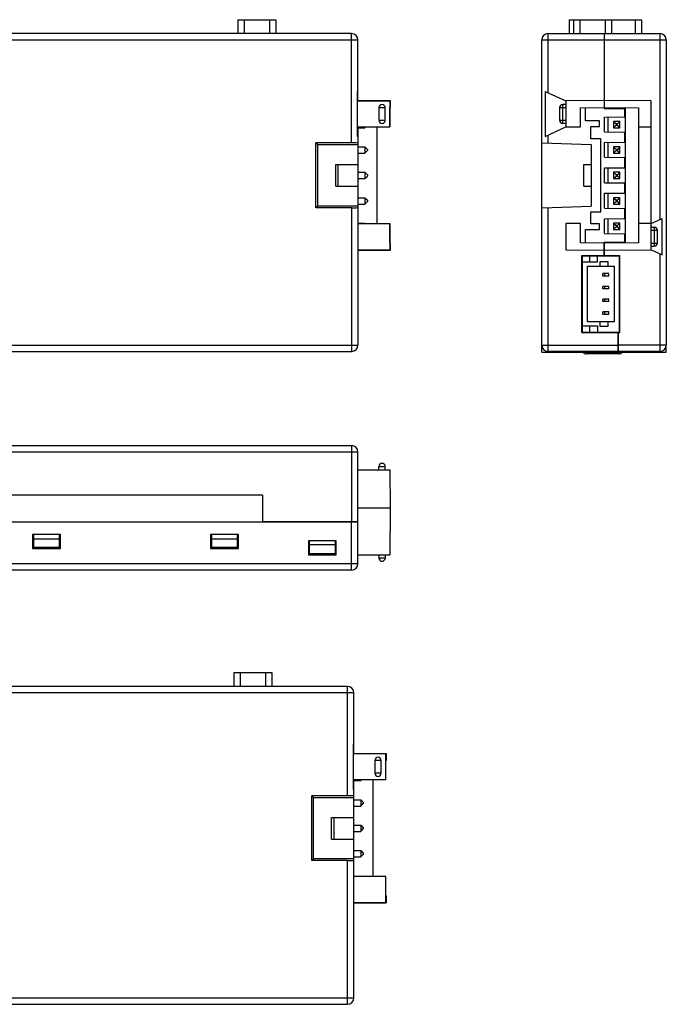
# Model space of a CAD drawing. Header units: millimetres. Extents: x 132 to 510, y -131 to 14.
# Tile 11 of 12: x 459 to 510, y -126 to -49. Entities that reach past the tile are written whole.
import ezdxf

# ---------------------------------------------------------------- set-up
doc = ezdxf.new("R2010")
doc.units = ezdxf.units.MM
doc.header["$LTSCALE"] = 16.335
for name, color, linetype in [('BM04B-SRSS-TB0', 7, 'CONTINUOUS'), ('FPCEL-T-04-20R-NH0', 7, 'CONTINUOUS'), ('P-0667-OBEA0', 7, 'CONTINUOUS'), ('P-06680', 7, 'CONTINUOUS'), ('P-06690', 7, 'CONTINUOUS'), ('P-0670_DWEA-90-R20', 7, 'CONTINUOUS'), ('P-0671-90-ORING0', 7, 'CONTINUOUS'), ('PIN0', 7, 'CONTINUOUS'), ('PLACEMENTOUTLINE-17270', 7, 'CONTINUOUS'), ('PLACEMENTOUTLINE-17930', 7, 'CONTINUOUS'), ('PLACEMENTOUTLINE-741_1_20', 7, 'CONTINUOUS'), ('PLACEMENTOUTLINE-935_1_20', 7, 'CONTINUOUS'), ('UID__92233720368547940650', 7, 'CONTINUOUS')]:
    doc.layers.add(name, color=color, linetype=linetype)

msp = doc.modelspace()

# ---------------------------------------------------------------- linework, layer by layer
at = {"layer": 'BM04B-SRSS-TB0', "color": 7, "linetype": 'Continuous'}
for p, q in [((503.125, -67.164), (506.025, -67.164)), ((503.675, -67.164), (503.675, -67.664)), ((504.325, -67.664), (504.325, -67.164)), ((506.025, -67.164), (506.025, -73.164)), ((504.325, -67.664), (503.125, -67.664)), ((503.525, -72.364), (503.525, -67.964)), ((503.525, -67.964), (505.625, -67.964)), ((504.525, -67.964), (504.525, -67.614)), ((504.525, -67.614), (505.125, -67.614)), ((505.125, -67.614), (505.125, -67.964)), ((505.625, -67.964), (505.625, -72.364)), ((504.725, -68.764), (504.725, -68.564)), ((505.205, -68.564), (504.725, -68.564)), ((505.205, -68.764), (504.725, -68.764)), ((504.855, -68.564), (504.855, -68.764)), ((505.205, -68.764), (505.205, -68.564)), ((504.725, -69.764), (504.725, -69.564)), ((505.205, -69.564), (504.725, -69.564)), ((504.855, -69.564), (504.855, -69.764)), ((505.205, -69.764), (505.205, -69.564)), ((505.205, -69.764), (504.725, -69.764)), ((504.725, -70.764), (504.725, -70.564)), ((505.205, -70.564), (504.725, -70.564)), ((505.205, -70.764), (504.725, -70.764)), ((504.855, -70.564), (504.855, -70.764)), ((505.205, -70.764), (505.205, -70.564)), ((504.725, -71.764), (504.725, -71.564)), ((505.205, -71.564), (504.725, -71.564)), ((505.205, -71.764), (504.725, -71.764)), ((504.855, -71.564), (504.855, -71.764)), ((505.205, -71.764), (505.205, -71.564)), ((503.125, -72.664), (504.325, -72.664)), ((505.625, -72.364), (503.525, -72.364)), ((503.675, -72.664), (503.675, -73.164)), ((504.325, -72.664), (504.325, -73.164)), ((504.525, -72.714), (504.525, -72.364)), ((505.125, -72.714), (504.525, -72.714)), ((505.125, -72.364), (505.125, -72.714)), ((503.125, -73.164), (506.025, -73.164))]:
    msp.add_line(p, q, dxfattribs=at)
at = {"layer": 'FPCEL-T-04-20R-NH0', "color": 7, "linetype": 'Continuous'}
for p, q in [((505.525, -66.147), (505.525, -66.089)), ((505.525, -67.164), (505.525, -67.129))]:
    msp.add_line(p, q, dxfattribs=at)
at = {"layer": 'P-0667-OBEA0', "color": 7, "linetype": 'Continuous'}
for p, q in [((476.017, -48.589), (476.017, -49.679)), ((476.017, -48.589), (479.017, -48.589)), ((476.517, -48.589), (476.517, -49.679)), ((478.517, -48.589), (478.517, -49.679)), ((479.017, -48.589), (479.017, -49.679)), ((502.075, -48.589), (502.075, -49.679)), ((502.075, -48.589), (507.775, -48.589)), ((502.425, -48.589), (502.425, -49.679)), ((502.925, -48.589), (502.925, -49.679)), ((504.925, -48.589), (504.925, -49.679)), ((505.425, -48.589), (505.425, -49.679)), ((507.275, -48.589), (507.275, -49.679)), ((507.775, -48.589), (507.775, -49.679)), ((475.696, -99.939), (478.696, -99.939)), ((475.696, -99.939), (475.696, -101.029)), ((476.196, -99.939), (476.196, -101.029)), ((478.196, -99.939), (478.196, -101.029)), ((478.696, -99.939), (478.696, -101.029))]:
    msp.add_line(p, q, dxfattribs=at)
at = {"layer": 'P-06680', "color": 7, "linetype": 'Continuous'}
for p, q in [((504.825, -49.679), (504.825, -55.506)), ((504.825, -49.679), (509.225, -49.679)), ((504.825, -50.179), (509.725, -50.179)), ((509.225, -49.679), (509.225, -64.303)), ((509.725, -50.179), (509.725, -74.179)), ((485.467, -54.947), (487.999, -54.947)), ((487.999, -54.947), (487.999, -55.506)), ((508.525, -54.979), (504.825, -54.947)), ((508.525, -66.679), (508.525, -54.979)), ((487.999, -55.506), (487.977, -55.528)), ((487.977, -55.506), (487.999, -55.506)), ((504.825, -55.506), (507.525, -55.529)), ((506.525, -66.138), (506.525, -55.521)), ((507.525, -55.529), (507.525, -66.129)), ((486.967, -57.029), (486.967, -64.629)), ((507.525, -57.029), (508.525, -57.029)), ((508.525, -64.629), (509.408, -64.218)), ((509.408, -67.091), (509.408, -64.218)), ((508.525, -64.629), (507.525, -64.629)), ((508.525, -64.904), (508.775, -64.904)), ((508.775, -64.904), (508.775, -66.404)), ((508.525, -65.154), (509.025, -65.154)), ((509.025, -66.154), (509.025, -65.154)), ((487.977, -66.131), (487.999, -66.153)), ((487.999, -66.153), (487.977, -66.153)), ((487.999, -66.153), (487.999, -66.712)), ((507.525, -66.129), (504.825, -66.153)), ((504.825, -66.153), (504.825, -67.129)), ((508.525, -66.154), (509.025, -66.154)), ((508.525, -66.404), (508.775, -66.404)), ((485.467, -66.712), (487.999, -66.712)), ((504.825, -66.712), (508.525, -66.679)), ((504.825, -67.129), (506.075, -67.129)), ((506.075, -73.179), (506.075, -67.129)), ((508.525, -66.679), (509.408, -67.091)), ((509.225, -67.006), (509.225, -74.679)), ((506.075, -69.202), (506.025, -69.203)), ((506.075, -70.156), (506.025, -70.156)), ((506.075, -71.702), (506.025, -71.703)), ((506.025, -72.426), (506.075, -72.461)), ((504.525, -73.179), (504.525, -73.164)), ((505.925, -73.179), (506.075, -73.179)), ((505.925, -74.679), (505.925, -73.179)), ((509.725, -74.179), (505.925, -74.179)), ((509.225, -74.679), (505.925, -74.679)), ((485.467, -86.983), (487.999, -86.983)), ((487.999, -86.983), (487.967, -90.683)), ((442.467, -88.083), (485.467, -88.083)), ((484.967, -91.883), (484.967, -88.083)), ((485.467, -91.383), (485.467, -88.083)), ((459.867, -89.083), (459.867, -90.183)), ((462.067, -89.083), (459.867, -89.083)), ((462.067, -90.183), (462.067, -89.083)), ((473.867, -89.083), (473.867, -90.183)), ((476.067, -89.083), (473.867, -89.083)), ((476.067, -90.183), (476.067, -89.083)), ((481.567, -89.583), (481.567, -90.683)), ((483.767, -89.583), (481.567, -89.583)), ((483.767, -90.683), (483.767, -89.583)), ((459.867, -90.183), (462.067, -90.183)), ((473.867, -90.183), (476.067, -90.183)), ((475.973, -90.183), (475.974, -90.083)), ((481.567, -90.683), (483.767, -90.683)), ((485.467, -90.683), (487.967, -90.683)), ((487.117, -90.683), (487.117, -90.933)), ((487.617, -90.933), (487.117, -90.933)), ((487.617, -90.683), (487.617, -90.933)), ((485.467, -91.383), (442.467, -91.383)), ((484.967, -91.883), (442.467, -91.883)), ((485.146, -106.297), (487.679, -106.297)), ((487.656, -106.855), (487.679, -106.855)), ((487.679, -106.855), (487.656, -106.878)), ((487.679, -106.297), (487.679, -106.855)), ((486.646, -108.379), (486.646, -115.979)), ((487.656, -117.48), (487.679, -117.503)), ((487.679, -117.503), (487.656, -117.503)), ((487.679, -117.503), (487.679, -118.061)), ((485.146, -118.061), (487.679, -118.061))]:
    msp.add_line(p, q, dxfattribs=at)
for centre, radius, start, end in [((509.225, -50.179), 0.5, 0, 90), ((508.775, -65.154), 0.25, 0, 90), ((508.775, -66.154), 0.25, 270, 0), ((509.225, -74.179), 0.5, 270, 0), ((487.367, -90.933), 0.25, 180, 0), ((484.967, -91.383), 0.5, 270, 0)]:
    msp.add_arc(centre, radius, start, end, dxfattribs=at)
at = {"layer": 'P-06690', "color": 7, "linetype": 'Continuous'}
for p, q in [((484.967, -49.679), (442.467, -49.679)), ((442.467, -50.179), (485.467, -50.179)), ((484.967, -58.279), (484.967, -49.679)), ((485.467, -54.979), (485.467, -50.179)), ((499.925, -74.179), (499.925, -50.179)), ((499.925, -50.179), (504.825, -50.179)), ((500.425, -54.327), (500.425, -49.679)), ((500.425, -49.679), (504.825, -49.679)), ((504.825, -49.679), (504.825, -55.495)), ((485.417, -54.225), (485.417, -57.784)), ((485.417, -54.979), (487.967, -54.979)), ((485.467, -54.953), (487.993, -54.953)), ((487.993, -54.953), (487.967, -54.979)), ((487.967, -54.979), (487.967, -57.029)), ((487.993, -55.495), (487.993, -54.953)), ((500.207, -54.225), (500.207, -57.784)), ((500.207, -54.225), (501.825, -54.979)), ((504.825, -54.953), (501.825, -54.979)), ((501.825, -54.979), (501.825, -57.029)), ((487.117, -55.504), (487.117, -56.504)), ((487.117, -55.504), (487.617, -55.504)), ((487.617, -56.504), (487.617, -55.504)), ((487.977, -55.511), (487.993, -55.495)), ((487.977, -57.029), (487.977, -55.511)), ((501.325, -55.504), (501.325, -56.504)), ((501.325, -55.504), (501.825, -55.504)), ((501.575, -56.754), (501.575, -55.254)), ((501.825, -55.254), (501.575, -55.254)), ((502.975, -55.511), (504.825, -55.495)), ((502.975, -57.029), (502.975, -55.511)), ((503.375, -56.551), (503.375, -55.508)), ((504.825, -55.506), (504.825, -55.563)), ((504.825, -55.563), (506.425, -55.577)), ((506.425, -55.577), (506.425, -56.231)), ((487.117, -56.504), (487.617, -56.504)), ((501.325, -56.504), (501.825, -56.504)), ((504.875, -56.245), (506.425, -56.231)), ((504.875, -57.414), (504.875, -56.245)), ((485.417, -57.029), (487.977, -57.029)), ((485.467, -57.029), (485.467, -74.179)), ((500.207, -57.784), (501.825, -57.029)), ((501.825, -56.754), (501.575, -56.754)), ((501.825, -57.029), (502.975, -57.029)), ((504.475, -56.551), (503.375, -56.551)), ((503.775, -57.951), (503.775, -57.001)), ((503.775, -57.001), (504.475, -57.001)), ((504.475, -57.001), (504.475, -56.551)), ((500.425, -58.297), (500.425, -57.682)), ((504.575, -57.951), (503.775, -57.951)), ((504.575, -63.701), (504.575, -57.951)), ((504.875, -57.414), (506.425, -57.427)), ((506.425, -57.427), (506.425, -58.231)), ((482.167, -63.379), (482.167, -58.279)), ((482.167, -58.279), (482.303, -58.415)), ((484.967, -58.279), (482.167, -58.279)), ((482.303, -63.243), (482.303, -58.415)), ((482.303, -58.415), (485.467, -58.415)), ((499.925, -58.279), (503.825, -58.415)), ((503.825, -58.415), (503.825, -63.243)), ((504.875, -58.245), (506.425, -58.231)), ((504.875, -59.414), (504.875, -58.245)), ((504.875, -59.414), (506.425, -59.427)), ((506.425, -59.427), (506.425, -60.231)), ((483.717, -61.679), (483.717, -59.979)), ((483.717, -59.979), (485.467, -59.979)), ((483.917, -61.679), (483.917, -59.979)), ((503.225, -61.679), (503.225, -59.979)), ((503.225, -59.979), (503.825, -59.979)), ((504.875, -60.245), (506.425, -60.231)), ((504.875, -61.414), (504.875, -60.245)), ((483.717, -61.679), (485.467, -61.679)), ((503.225, -61.679), (503.825, -61.679)), ((504.875, -61.414), (506.425, -61.427)), ((506.425, -61.427), (506.425, -62.231)), ((504.875, -62.245), (506.425, -62.231)), ((504.875, -63.414), (504.875, -62.245)), ((482.303, -63.243), (482.167, -63.379)), ((484.967, -63.379), (482.167, -63.379)), ((485.467, -63.243), (482.303, -63.243)), ((484.967, -63.379), (484.967, -74.679)), ((499.925, -63.379), (503.825, -63.243)), ((500.425, -74.679), (500.425, -63.362)), ((504.875, -63.414), (506.425, -63.427)), ((506.425, -63.427), (506.425, -64.231)), ((503.775, -64.651), (503.775, -63.701)), ((503.775, -63.701), (504.575, -63.701)), ((504.875, -64.245), (506.425, -64.231)), ((504.875, -65.414), (504.875, -64.245)), ((485.467, -64.629), (487.977, -64.629)), ((487.967, -64.629), (487.967, -66.679)), ((487.977, -66.147), (487.977, -64.629)), ((501.825, -64.629), (501.825, -66.679)), ((502.975, -64.629), (501.825, -64.629)), ((502.975, -66.147), (502.975, -64.629)), ((504.475, -64.651), (503.775, -64.651)), ((504.475, -65.101), (504.475, -64.651)), ((503.375, -66.151), (503.375, -65.101)), ((503.375, -65.101), (504.475, -65.101)), ((504.875, -65.414), (506.425, -65.427)), ((506.425, -65.427), (506.425, -66.081)), ((487.993, -66.163), (487.977, -66.147)), ((487.993, -66.706), (487.993, -66.163)), ((504.825, -66.163), (502.975, -66.147)), ((504.825, -66.095), (506.425, -66.081)), ((504.825, -66.153), (504.825, -66.095)), ((504.825, -67.129), (504.825, -66.163)), ((485.467, -66.679), (487.967, -66.679)), ((485.467, -66.706), (487.993, -66.706)), ((487.967, -66.679), (487.993, -66.706)), ((501.825, -66.679), (504.825, -66.706)), ((503.075, -73.179), (503.075, -67.129)), ((503.075, -67.129), (504.825, -67.129)), ((506.025, -70.974), (506.075, -70.974)), ((503.075, -73.179), (505.925, -73.179)), ((504.525, -73.164), (504.525, -73.179)), ((505.925, -73.179), (505.925, -74.679)), ((442.467, -74.179), (485.467, -74.179)), ((499.925, -74.179), (505.925, -74.179)), ((442.467, -74.679), (484.967, -74.679)), ((505.925, -74.679), (500.425, -74.679)), ((442.467, -82.083), (484.967, -82.083)), ((484.967, -82.083), (484.967, -88.083)), ((442.467, -82.583), (485.467, -82.583)), ((485.467, -88.083), (485.467, -82.583)), ((485.467, -83.983), (487.967, -83.983)), ((487.117, -83.983), (487.117, -83.733)), ((487.117, -83.733), (487.617, -83.733)), ((487.617, -83.983), (487.617, -83.733)), ((487.967, -83.983), (487.993, -86.983)), ((477.967, -85.983), (442.467, -85.983)), ((477.967, -85.983), (477.967, -88.083)), ((485.467, -86.983), (487.993, -86.983)), ((485.467, -88.083), (477.967, -88.083)), ((459.967, -90.083), (459.967, -89.083)), ((459.967, -89.408), (461.967, -89.408)), ((461.967, -89.083), (461.967, -90.083)), ((473.967, -90.083), (473.967, -89.083)), ((473.967, -89.408), (475.967, -89.408)), ((475.967, -89.083), (475.967, -90.083)), ((481.667, -90.583), (481.667, -89.583)), ((483.667, -89.583), (483.667, -90.583)), ((459.867, -90.083), (462.067, -90.083)), ((473.867, -90.083), (476.067, -90.083)), ((481.567, -90.583), (483.749, -90.583)), ((481.667, -89.873), (483.667, -89.873)), ((484.646, -101.029), (442.146, -101.029)), ((484.646, -109.629), (484.646, -101.029)), ((485.146, -101.529), (442.146, -101.529)), ((485.146, -106.329), (485.146, -101.529)), ((485.096, -105.575), (485.096, -109.133)), ((487.646, -106.329), (485.096, -106.329)), ((485.146, -106.303), (487.673, -106.303)), ((487.296, -106.854), (486.796, -106.854)), ((486.796, -106.854), (486.796, -107.854)), ((487.296, -107.854), (487.296, -106.854)), ((487.673, -106.303), (487.646, -106.329)), ((487.646, -106.329), (487.646, -108.379)), ((487.656, -106.861), (487.673, -106.845)), ((487.656, -108.379), (487.656, -106.861)), ((487.673, -106.845), (487.673, -106.303)), ((487.656, -108.379), (485.096, -108.379)), ((485.146, -125.529), (485.146, -108.379)), ((487.296, -107.854), (486.796, -107.854)), ((484.646, -109.629), (481.846, -109.629)), ((481.846, -109.629), (481.983, -109.765)), ((481.846, -114.729), (481.846, -109.629)), ((481.983, -109.765), (485.146, -109.765)), ((481.983, -114.593), (481.983, -109.765)), ((483.396, -111.329), (485.146, -111.329)), ((483.396, -113.029), (483.396, -111.329)), ((483.596, -113.029), (483.596, -111.329)), ((483.396, -113.029), (485.146, -113.029)), ((481.983, -114.593), (481.846, -114.729)), ((485.146, -114.593), (481.983, -114.593)), ((484.646, -114.729), (481.846, -114.729)), ((484.646, -126.029), (484.646, -114.729)), ((487.656, -115.979), (485.146, -115.979)), ((487.646, -115.979), (487.646, -118.029)), ((487.656, -117.497), (487.656, -115.979)), ((487.673, -117.513), (487.656, -117.497)), ((487.673, -118.055), (487.673, -117.513)), ((485.146, -118.029), (487.646, -118.029)), ((485.146, -118.055), (487.673, -118.055)), ((487.646, -118.029), (487.673, -118.055)), ((442.146, -125.529), (485.146, -125.529)), ((442.146, -126.029), (484.646, -126.029))]:
    msp.add_line(p, q, dxfattribs=at)
for centre, radius, start, end in [((484.967, -50.179), 0.5, 0, 90), ((500.425, -50.179), 0.5, 90, 180), ((487.367, -55.504), 0.25, 0, 180), ((501.575, -55.504), 0.25, 90, 180), ((487.367, -56.504), 0.25, 180, 0), ((501.575, -56.504), 0.25, 180, 270), ((484.967, -74.179), 0.5, 270, 0), ((500.425, -74.179), 0.5, 180, 270), ((484.967, -82.583), 0.5, 0, 90), ((487.367, -83.733), 0.25, 0, 180), ((483.749, -90.083), 0.5, 270, 272.03987), ((484.646, -101.529), 0.5, 0, 90), ((487.046, -106.854), 0.25, 0, 180), ((487.046, -107.854), 0.25, 180, 0), ((484.646, -125.529), 0.5, 270, 0)]:
    msp.add_arc(centre, radius, start, end, dxfattribs=at)
for centre, major_axis, ratio, start_param, end_param in [((484.967, -54.327), (0.5, 0), 0.466308, 0, 0.451027), ((484.967, -57.682), (0.5, 0), 0.466308, -0.451027, 0), ((484.967, -58.297), (0.5, 0), 0.034921, 0, 1.570796), ((484.967, -63.362), (0.5, 0), 0.034921, -1.570796, 0), ((484.646, -105.676), (-0.5, 0), 0.466308, -3.141593, -2.690566), ((484.646, -109.032), (-0.5, 0), 0.466308, 2.690566, 3.141593), ((484.646, -109.646), (-0.5, 0), 0.034921, 3.141593, 4.712389), ((484.646, -114.712), (-0.5, 0), 0.034921, 1.570796, 3.141593)]:
    msp.add_ellipse(centre, major_axis=major_axis, ratio=ratio, start_param=start_param, end_param=end_param, dxfattribs=at)
at = {"layer": 'P-0670_DWEA-90-R20', "color": 7, "linetype": 'Continuous'}
for p, q in [((499.925, -74.729), (499.925, -74.179)), ((509.725, -74.729), (509.725, -74.179)), ((499.925, -74.729), (509.725, -74.729))]:
    msp.add_line(p, q, dxfattribs=at)
at = {"layer": 'P-0671-90-ORING0', "color": 7, "linetype": 'Continuous'}
msp.add_line((506.025, -74.879), (503.425, -74.879), dxfattribs=at)
for centre, start, end in [((503.425, -74.579), 210, 270), ((506.025, -74.579), 270, 330)]:
    msp.add_arc(centre, 0.3, start, end, dxfattribs=at)
at = {"layer": 'PIN0', "color": 7, "linetype": 'Continuous'}
for p, q in [((505.125, -56.243), (505.125, -57.416)), ((485.467, -57.089), (486.012, -57.089)), ((486.012, -57.029), (486.012, -57.089)), ((486.012, -57.089), (486.072, -57.029)), ((505.575, -56.589), (505.575, -57.089)), ((505.575, -56.589), (505.775, -56.789)), ((506.075, -56.589), (505.575, -56.589)), ((505.575, -57.089), (505.775, -56.889)), ((505.575, -57.089), (506.075, -57.089)), ((505.775, -56.789), (505.775, -56.889)), ((505.875, -56.789), (505.775, -56.789)), ((505.775, -56.889), (505.875, -56.889)), ((506.075, -56.589), (505.875, -56.789)), ((505.875, -56.889), (505.875, -56.789)), ((506.075, -57.089), (505.875, -56.889)), ((506.075, -57.089), (506.075, -56.589)), ((485.467, -58.589), (486.012, -58.589)), ((486.012, -58.589), (486.012, -59.089)), ((486.012, -58.589), (486.212, -58.789)), ((486.212, -58.789), (486.212, -58.889)), ((505.125, -58.243), (505.125, -59.416)), ((505.575, -58.589), (505.575, -59.089)), ((506.075, -58.589), (505.575, -58.589)), ((505.575, -58.589), (505.775, -58.789)), ((505.775, -58.789), (505.775, -58.889)), ((505.875, -58.789), (505.775, -58.789)), ((506.075, -58.589), (505.875, -58.789)), ((505.875, -58.889), (505.875, -58.789)), ((506.075, -59.089), (506.075, -58.589)), ((485.467, -59.089), (486.012, -59.089)), ((486.012, -59.089), (486.212, -58.889)), ((505.575, -59.089), (505.775, -58.889)), ((505.575, -59.089), (506.075, -59.089)), ((505.775, -58.889), (505.875, -58.889)), ((506.075, -59.089), (505.875, -58.889)), ((505.125, -60.243), (505.125, -61.416)), ((485.467, -60.589), (486.012, -60.589)), ((485.467, -61.089), (486.012, -61.089)), ((486.012, -60.589), (486.012, -61.089)), ((486.012, -60.589), (486.212, -60.789)), ((486.012, -61.089), (486.212, -60.889)), ((486.212, -60.789), (486.212, -60.889)), ((505.575, -60.589), (505.575, -61.089)), ((506.075, -60.589), (505.575, -60.589)), ((505.575, -60.589), (505.775, -60.789)), ((505.575, -61.089), (505.775, -60.889)), ((505.575, -61.089), (506.075, -61.089)), ((505.775, -60.789), (505.775, -60.889)), ((505.875, -60.789), (505.775, -60.789)), ((505.775, -60.889), (505.875, -60.889)), ((506.075, -60.589), (505.875, -60.789)), ((505.875, -60.889), (505.875, -60.789)), ((506.075, -61.089), (505.875, -60.889)), ((506.075, -61.089), (506.075, -60.589)), ((485.467, -62.589), (486.012, -62.589)), ((486.012, -62.589), (486.012, -63.089)), ((486.012, -62.589), (486.212, -62.789)), ((505.125, -62.243), (505.125, -63.416)), ((505.575, -62.589), (505.575, -63.089)), ((506.075, -62.589), (505.575, -62.589)), ((505.575, -62.589), (505.775, -62.789)), ((506.075, -62.589), (505.875, -62.789)), ((506.075, -63.089), (506.075, -62.589)), ((485.467, -63.089), (486.012, -63.089)), ((486.012, -63.089), (486.212, -62.889)), ((486.212, -62.789), (486.212, -62.889)), ((505.575, -63.089), (505.775, -62.889)), ((505.575, -63.089), (506.075, -63.089)), ((505.775, -62.789), (505.775, -62.889)), ((505.875, -62.789), (505.775, -62.789)), ((505.775, -62.889), (505.875, -62.889)), ((505.875, -62.889), (505.875, -62.789)), ((506.075, -63.089), (505.875, -62.889)), ((505.125, -64.243), (505.125, -65.416)), ((485.467, -64.589), (486.012, -64.589)), ((486.012, -64.589), (486.012, -64.629)), ((486.012, -64.589), (486.052, -64.629)), ((505.575, -64.589), (505.575, -65.089)), ((505.575, -64.589), (505.775, -64.789)), ((506.075, -64.589), (505.575, -64.589)), ((505.575, -65.089), (505.775, -64.889)), ((505.775, -64.789), (505.775, -64.889)), ((505.875, -64.789), (505.775, -64.789)), ((505.775, -64.889), (505.875, -64.889)), ((506.075, -64.589), (505.875, -64.789)), ((505.875, -64.889), (505.875, -64.789)), ((506.075, -65.089), (505.875, -64.889)), ((506.075, -65.089), (506.075, -64.589)), ((505.575, -65.089), (506.075, -65.089)), ((485.691, -108.379), (485.691, -108.439)), ((485.691, -108.439), (485.751, -108.379)), ((485.146, -108.439), (485.691, -108.439)), ((485.146, -109.939), (485.691, -109.939)), ((485.691, -109.939), (485.891, -110.139)), ((485.691, -109.939), (485.691, -110.439)), ((485.146, -110.439), (485.691, -110.439)), ((485.691, -110.439), (485.891, -110.239)), ((485.891, -110.139), (485.891, -110.239)), ((485.146, -111.939), (485.691, -111.939)), ((485.691, -111.939), (485.891, -112.139)), ((485.691, -111.939), (485.691, -112.439)), ((485.691, -112.439), (485.891, -112.239)), ((485.891, -112.139), (485.891, -112.239)), ((485.146, -112.439), (485.691, -112.439)), ((485.146, -113.939), (485.691, -113.939)), ((485.146, -114.439), (485.691, -114.439)), ((485.691, -113.939), (485.891, -114.139)), ((485.691, -113.939), (485.691, -114.439)), ((485.691, -114.439), (485.891, -114.239)), ((485.891, -114.139), (485.891, -114.239)), ((485.146, -115.939), (485.691, -115.939)), ((485.691, -115.939), (485.731, -115.979)), ((485.691, -115.939), (485.691, -115.979))]:
    msp.add_line(p, q, dxfattribs=at)
at = {"layer": 'PLACEMENTOUTLINE-17270', "color": 7, "linetype": 'Continuous'}
for p, q in [((506.425, -55.839), (506.525, -55.839)), ((506.425, -65.839), (506.525, -65.839))]:
    msp.add_line(p, q, dxfattribs=at)
at = {"layer": 'PLACEMENTOUTLINE-17930', "color": 7, "linetype": 'Continuous'}
msp.add_line((504.725, -67.129), (504.725, -67.164), dxfattribs=at)
at = {"layer": 'PLACEMENTOUTLINE-741_1_20', "color": 7, "linetype": 'Continuous'}
msp.add_line((505.368, -55.511), (505.368, -55.568), dxfattribs=at)
at = {"layer": 'PLACEMENTOUTLINE-935_1_20', "color": 7, "linetype": 'Continuous'}
msp.add_line((461.808, -90.183), (461.808, -90.083), dxfattribs=at)
at = {"layer": 'UID__92233720368547940650', "color": 7, "linetype": 'Continuous'}
msp.add_line((503.125, -73.179), (503.125, -67.129), dxfattribs=at)

doc.saveas('drawing.dxf')
